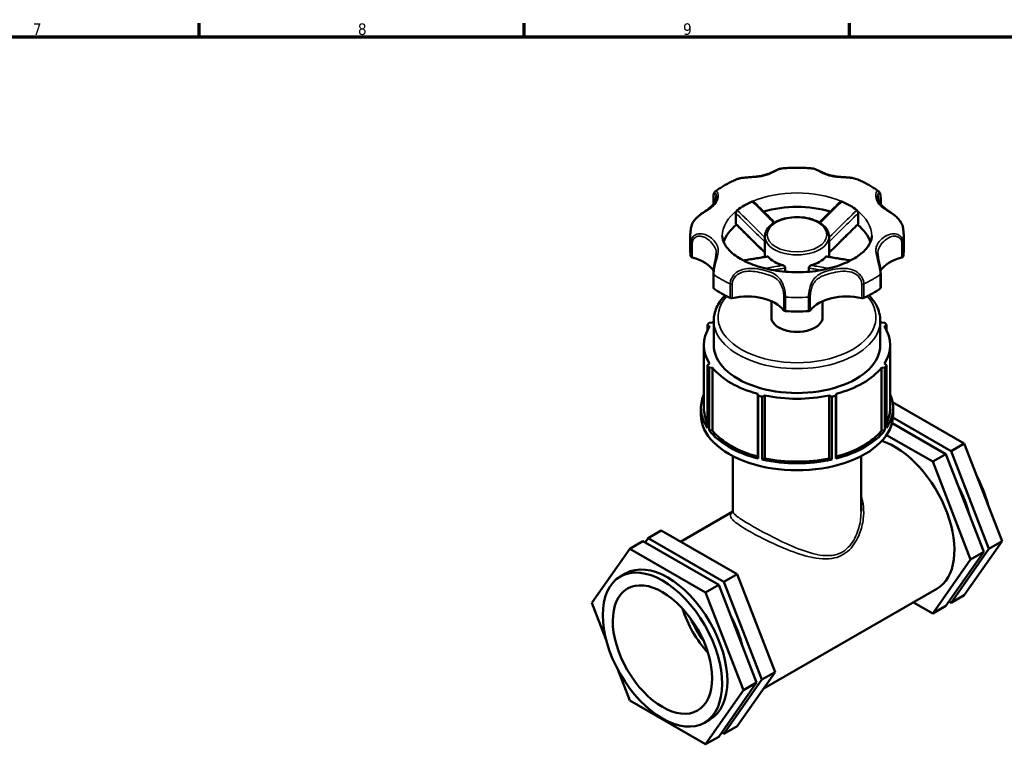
# Model space of a CAD drawing. Header units: millimetres. Extents: x 0 to 904, y 0 to 672.
# Tile 7 of 8: x 452 to 664, y 419 to 578. Entities that reach past the tile are written whole.
import ezdxf

# ---------------------------------------------------------------- set-up
doc = ezdxf.new("R2010")
doc.units = ezdxf.units.MM
for name, color, linetype, lineweight in [('Border (ISO)', 7, 'Continuous', 70), ('Visible (ISO)', 7, 'Continuous', 50), ('Visible Narrow (ISO)', 7, 'Continuous', 35)]:
    doc.layers.add(name, color=color, linetype=linetype, lineweight=lineweight)
doc.styles.add('Note Text (ISO)', font='tahoma.ttf')

# ---------------------------------------------------------------- blocks, each defined once
blk = doc.blocks.new('Borders Default Border')
at = {"layer": 'Border (ISO)'}
for p, q in [((490.58, 574), (490.58, 576.9)), ((560.67, 574), (560.67, 576.9)), ((630.75, 574), (630.75, 576.9))]:
    blk.add_line(p, q, dxfattribs=at)
at = {"layer": 'Border (ISO)', "flags": 128}
blk.add_lwpolyline([(20, 20), (20, 574), (821, 574), (821, 20), (20, 20)], dxfattribs=at)
at = {"layer": 'Border (ISO)', "color": 232, "true_color": 0xca0064, "char_height": 2.5, "attachment_point": 7, "style": 'Note Text (ISO)'}
for s, insert in [('7', (454.77, 574.4)), ('8', (524.81, 574.34)), ('9', (594.88, 574.35))]:
    blk.add_mtext(s, dxfattribs=dict(at, insert=insert))

msp = doc.modelspace()

# ---------------------------------------------------------------- linework, layer by layer
at = {"layer": 'Visible (ISO)'}
for p, q in [((601.406, 537.951), (601.406, 539.217)), ((637.466, 539.217), (637.466, 537.951)), ((606.268, 533.792), (606.268, 536)), ((632.603, 533.792), (632.603, 536)), ((596.436, 528.078), (596.436, 531.087)), ((612.536, 526.585), (612.536, 530.982)), ((626.336, 526.585), (626.336, 530.982)), ((642.436, 528.078), (642.436, 531.087)), ((616.916, 523.383), (616.916, 524.199)), ((621.956, 523.383), (621.956, 524.199)), ((601.406, 522.956), (601.406, 519.947)), ((637.466, 519.947), (637.466, 522.956)), ((613.916, 513.599), (613.916, 517.024)), ((624.956, 513.599), (624.956, 517.024)), ((600.564, 511.556), (600.144, 511.903)), ((600.144, 511.903), (600.144, 510.788)), ((600.488, 512.382), (601.212, 512.457)), ((600.564, 511.53), (600.564, 511.556)), ((600.564, 511.556), (600.58, 511.556)), ((601.223, 512.451), (601.212, 512.457)), ((601.496, 507.582), (601.496, 512.847)), ((637.376, 507.582), (637.376, 512.847)), ((637.659, 512.457), (637.648, 512.451)), ((637.659, 512.457), (638.383, 512.382)), ((638.292, 511.556), (638.308, 511.556)), ((638.728, 511.903), (638.308, 511.556)), ((638.308, 511.556), (638.308, 511.53)), ((638.728, 510.788), (638.728, 511.903)), ((599.357, 507.582), (599.357, 494.044)), ((639.515, 507.582), (639.515, 494.044)), ((600.144, 503.261), (600.564, 503.609)), ((600.144, 489.722), (600.144, 503.261)), ((600.58, 503.609), (600.564, 503.609)), ((638.308, 503.609), (638.292, 503.609)), ((638.308, 503.609), (638.728, 503.261)), ((638.728, 503.261), (638.728, 489.722)), ((601.212, 502.707), (600.488, 502.782)), ((600.488, 502.782), (600.488, 489.243)), ((601.212, 502.707), (601.223, 502.714)), ((601.212, 489.169), (601.212, 502.707)), ((601.223, 502.714), (601.223, 489.175)), ((637.648, 502.714), (637.659, 502.707)), ((637.648, 502.714), (637.648, 489.175)), ((638.383, 502.782), (637.659, 502.707)), ((637.659, 502.707), (637.659, 489.169)), ((638.383, 489.243), (638.383, 502.782)), ((610.981, 497.094), (610.97, 497.088)), ((611.1, 496.671), (610.97, 497.088)), ((610.97, 497.088), (610.97, 483.549)), ((611.1, 483.132), (611.1, 496.671)), ((612.536, 496.714), (611.932, 496.473)), ((612.536, 496.714), (612.536, 496.724)), ((612.536, 483.176), (612.536, 496.714)), ((626.336, 496.724), (626.336, 496.714)), ((626.94, 496.473), (626.336, 496.714)), ((626.336, 496.714), (626.336, 483.176)), ((627.901, 497.088), (627.771, 496.671)), ((627.771, 496.671), (627.771, 483.132)), ((627.901, 497.088), (627.89, 497.094)), ((627.901, 483.549), (627.901, 497.088)), ((611.932, 496.473), (611.932, 482.934)), ((626.94, 482.934), (626.94, 496.473)), ((640.025, 495.274), (655.461, 486.385)), ((598.736, 492.539), (598.736, 494.044)), ((640.136, 492.539), (640.136, 494.044)), ((639.909, 490.78), (651.501, 484.105)), ((652.632, 484.757), (640.112, 491.967)), ((600.488, 489.243), (601.212, 489.169)), ((601.212, 489.169), (601.223, 489.175)), ((637.648, 489.175), (637.659, 489.169)), ((637.659, 489.169), (638.383, 489.243)), ((638.721, 488.207), (648.673, 482.476)), ((655.461, 486.385), (652.632, 484.757)), ((655.461, 486.385), (663.626, 465.333)), ((648.673, 482.476), (651.501, 484.105)), ((651.501, 484.105), (659.666, 463.052)), ((660.797, 463.704), (652.632, 484.757)), ((605.636, 471.78), (605.636, 483.654)), ((610.97, 483.549), (611.1, 483.132)), ((611.932, 482.934), (612.536, 483.176)), ((626.336, 483.176), (626.94, 482.934)), ((627.771, 483.132), (627.901, 483.549)), ((633.236, 471.78), (633.236, 483.654)), ((648.673, 482.476), (656.837, 461.424)), ((594.351, 465.22), (605.629, 471.715)), ((590.199, 467.611), (587.371, 465.983)), ((590.199, 467.611), (606.529, 458.208)), ((583.411, 463.702), (586.239, 465.331)), ((602.569, 455.927), (586.239, 465.331)), ((586.72, 465.054), (587.371, 465.983)), ((587.371, 465.983), (603.701, 456.579)), ((663.626, 465.333), (655.461, 453.684)), ((663.626, 465.333), (660.797, 463.704)), ((575.246, 452.053), (583.411, 463.702)), ((583.411, 463.702), (599.741, 454.298)), ((659.666, 463.052), (651.501, 451.403)), ((652.632, 452.055), (660.797, 463.704)), ((656.837, 461.424), (659.666, 463.052)), ((656.837, 461.424), (648.673, 449.774)), ((581.375, 457.748), (582.506, 458.399)), ((606.529, 458.208), (603.701, 456.579)), ((603.701, 456.579), (611.866, 435.526)), ((606.529, 458.208), (614.694, 437.155)), ((599.741, 454.298), (602.569, 455.927)), ((599.741, 454.298), (607.906, 433.246)), ((610.734, 434.874), (602.569, 455.927)), ((612.149, 433.524), (649.577, 455.078)), ((578.266, 444.266), (575.246, 452.053)), ((648.673, 449.774), (644.52, 452.165)), ((652.152, 452.332), (652.632, 452.055)), ((655.461, 453.684), (652.632, 452.055)), ((648.673, 449.774), (651.501, 451.403)), ((583.411, 431), (580.801, 437.729)), ((614.694, 437.155), (606.529, 425.506)), ((614.694, 437.155), (611.866, 435.526)), ((611.866, 435.526), (603.701, 423.877)), ((607.906, 433.246), (599.741, 421.597)), ((602.569, 423.225), (610.734, 434.874)), ((607.906, 433.246), (610.734, 434.874)), ((599.741, 421.597), (583.411, 431)), ((599.514, 426.248), (600.645, 426.9)), ((606.529, 425.506), (603.701, 423.877)), ((599.741, 421.597), (602.569, 423.225)), ((603.701, 423.877), (603.22, 424.154))]:
    msp.add_line(p, q, dxfattribs=at)
for centre, major_axis, ratio, start_param, end_param in [((619.436, 531.087), (-16.1, 0), 0.5758617, 5.3558363, 5.639738), ((619.436, 528.078), (-16.1, 0), 0.5758617, 4.2470334, 5.1777446), ((619.436, 531.087), (-16.1, 0), 0.5758617, 3.7850399, 4.0689417), ((619.436, 528.078), (-16.1, 0), 0.5758617, 5.6557658, 6.0980591), ((619.436, 528.078), (16.1, 0), 0.5758617, 0.1851262, 0.6274196), ((619.436, 528.078), (-23, 0), 0.5758617, 0, 0.1084663), ((597.028, 526.673), (-0.46, 0), 0.5758617, 0.1084663, 1.1584407), ((593.373, 521.861), (8.66, 0), 0.5758617, 0.3700534, 1.1584407), ((619.436, 528.349), (6.9, 0), 0.5758617, 3.5950248, 4.2589568), ((619.436, 528.349), (6.9, 0), 0.5758617, 5.1658211, 5.8297531), ((645.498, 521.861), (-8.66, 0), 0.5758617, 5.1247446, 5.9131219), ((641.843, 526.673), (0.46, 0), 0.5758617, 5.1247446, 6.174719), ((619.436, 528.078), (23, 0), 0.5758617, 6.174719, 6.2831853), ((601.866, 519.947), (-0.46, 0), 0.5758617, 0, 0.6769319), ((637.006, 519.947), (0.46, 0), 0.5758617, 5.6062534, 6.2831853), ((619.436, 528.078), (23, 0), 0.5758617, 3.8185245, 4.0354571), ((605.317, 517.96), (0.46, 0), 0.5758617, 4.0354571, 5.0854315), ((608.64, 513.07), (-8.66, 0), 0.5758617, 3.5539483, 5.0854315), ((630.231, 513.07), (-8.66, 0), 0.5758617, 4.3393464, 5.8708297), ((633.555, 517.96), (0.46, 0), 0.5758617, 4.3393464, 5.3893209), ((619.436, 528.078), (23, 0), 0.5758617, 5.3893209, 5.6062534), ((619.436, 513.599), (-5.52, 0), 0.5758617, 0, 3.1415927), ((616.996, 515.174), (0.46, 0), 0.5758617, 3.5539483, 4.6039227), ((619.436, 528.078), (23, 0), 0.5758617, 4.6039227, 4.8208553), ((621.876, 515.174), (0.46, 0), 0.5758617, 4.8208553, 5.8708297), ((619.436, 507.582), (-20.079, 0), 0.5758617, 5.9323923, 6.6339783), ((619.436, 507.582), (-20.7, 0), 0.5758617, 5.8687364, 5.912236), ((619.436, 507.582), (-20.079, 0), 0.5758617, 5.8174037, 5.8485801), ((619.436, 507.582), (-20.079, 0), 0.5758617, 3.5761978, 3.6073743), ((619.436, 507.582), (20.079, 0), 0.5758617, 5.9323923, 6.6339783), ((619.436, 507.582), (20.7, 0), 0.5758617, 0.3709493, 0.4144489), ((619.436, 507.582), (-17.94, 0), 0.5758617, 0, 3.1415927), ((619.436, 507.582), (-20.7, 0), 0.5758617, 0.3709493, 0.4144489), ((619.436, 507.582), (20.7, 0), 0.5758617, 5.8687364, 5.912236), ((619.436, 507.582), (20.079, 0), 0.5758617, 3.5761978, 4.2777838), ((619.436, 507.582), (20.079, 0), 0.5758617, 5.1469942, 5.8485801), ((619.436, 494.044), (-20.7, 0), 0.5758617, 6.0376198, 6.6541346), ((619.436, 507.582), (20.7, 0), 0.5758617, 4.2979401, 4.3414397), ((619.436, 507.582), (20.079, 0), 0.5758617, 4.361596, 5.063182), ((619.436, 507.582), (20.7, 0), 0.5758617, 5.0833383, 5.1268379), ((619.436, 494.044), (20.7, 0), 0.5758617, 5.912236, 6.5287508), ((619.436, 492.539), (-20.7, 0), 0.5758617, 0, 3.1415927), ((619.436, 494.044), (-20.079, 0), 0.5758617, 0, 0.2808944), ((619.436, 494.044), (20.079, 0), 0.5758617, 6.0022909, 6.2831853), ((619.436, 494.044), (20.7, 0), 0.5758617, 3.5560415, 4.2979401), ((619.436, 494.044), (20.079, 0), 0.5758617, 3.5761978, 4.2771645), ((619.436, 494.044), (20.7, 0), 0.5758617, 5.1268379, 5.8687364), ((619.436, 494.044), (20.079, 0), 0.5758617, 5.1476134, 5.8485801), ((640.508, 470.827), (9.07, -15.75), 0.5780931, 0, 2.57754), ((619.436, 494.044), (20.7, 0), 0.5758617, 4.3414397, 5.0833383), ((619.436, 494.044), (20.079, 0), 0.5758617, 4.361596, 5.063182), ((648.427, 475.388), (9.07, -15.75), 0.5780931, 1.1123562, 1.5095051), ((644.467, 473.108), (9.07, -15.75), 0.5780931, 1.1123562, 1.5095051), ((591.576, 442.649), (-9.07, 15.75), 0.5780931, 3.1415927, 6.2831853), ((604.587, 450.142), (-7.558, 13.125), 0.5780931, 1.1997577, 1.9418349), ((604.587, 450.142), (-6.802, 11.812), 0.5780931, 1.3648599, 1.7767327), ((595.536, 444.93), (9.07, -15.75), 0.5780931, 1.1123562, 1.5095051)]:
    msp.add_ellipse(centre, major_axis=major_axis, ratio=ratio, start_param=start_param, end_param=end_param, dxfattribs=at)
for major_axis in [(9.07, -15.75), (7.558, -13.125)]:
    msp.add_ellipse((590.444, 441.998), major_axis=major_axis, ratio=0.5780931, dxfattribs=at)
for points, knots in [([(616.217, 545.656), (615.961, 545.633), (615.723, 545.554), (615.255, 545.369), (615.028, 545.265), (614.519, 545.028), (614.233, 544.893), (613.641, 544.634), (613.334, 544.509), (612.702, 544.288), (612.375, 544.19), (611.705, 544.029), (611.36, 543.965), (610.653, 543.866), (610.29, 543.83), (609.549, 543.772), (609.17, 543.749), (608.433, 543.694), (608.075, 543.663), (607.477, 543.578), (607.235, 543.534), (606.76, 543.417), (606.528, 543.343), (606.307, 543.247)], [0.3037658, 0.3037658, 0.3037658, 0.3037658, 0.4133943, 0.4133943, 0.5112681, 0.5112681, 0.6252902, 0.6252902, 0.7393123, 0.7393123, 0.8533344, 0.8533344, 0.9673565, 0.9673565, 1.0813786, 1.0813786, 1.1954007, 1.1954007, 1.3004781, 1.3004781, 1.3722325, 1.3722325, 1.4439869, 1.4439869, 1.4439869, 1.4439869]), ([(622.655, 545.656), (622.228, 545.693), (621.8, 545.722), (620.942, 545.767), (620.512, 545.782), (619.651, 545.797), (619.22, 545.797), (618.36, 545.782), (617.93, 545.767), (617.071, 545.722), (616.643, 545.693), (616.217, 545.656)], [0.63547077, 0.63547077, 0.63547077, 0.63547077, 0.69544173, 0.69544173, 0.75541269, 0.75541269, 0.81538364, 0.81538364, 0.8753546, 0.8753546, 0.93532555, 0.93532555, 0.93532555, 0.93532555]), ([(632.564, 543.247), (632.233, 543.391), (631.877, 543.485), (631.277, 543.597), (631.035, 543.63), (630.5, 543.689), (630.207, 543.712), (629.549, 543.759), (629.187, 543.781), (628.463, 543.841), (628.102, 543.879), (627.399, 543.985), (627.056, 544.053), (626.389, 544.221), (626.065, 544.321), (625.437, 544.549), (625.133, 544.675), (624.545, 544.936), (624.262, 545.071), (623.757, 545.304), (623.533, 545.405), (623.096, 545.57), (622.882, 545.636), (622.655, 545.656)], [0.266431, 0.266431, 0.266431, 0.266431, 0.3740156, 0.3740156, 0.4451398, 0.4451398, 0.5316756, 0.5316756, 0.6413913, 0.6413913, 0.7554131, 0.7554131, 0.8694349, 0.8694349, 0.9834567, 0.9834567, 1.0974785, 1.0974785, 1.2115003, 1.2115003, 1.3090746, 1.3090746, 1.4066489, 1.4066489, 1.4066489, 1.4066489]), ([(606.307, 543.247), (605.982, 543.106), (605.663, 542.96), (605.035, 542.656), (604.726, 542.498), (604.121, 542.171), (603.824, 542.002), (603.243, 541.652), (602.959, 541.472), (602.404, 541.099), (602.132, 540.907), (601.868, 540.71)], [1.43060499, 1.43060499, 1.43060499, 1.43060499, 1.48463761, 1.48463761, 1.53867024, 1.53867024, 1.59270286, 1.59270286, 1.64673549, 1.64673549, 1.70076811, 1.70076811, 1.70076811, 1.70076811]), ([(637.003, 540.71), (636.739, 540.907), (636.468, 541.099), (635.913, 541.472), (635.628, 541.652), (635.047, 542.002), (634.75, 542.171), (634.145, 542.498), (633.837, 542.656), (633.209, 542.96), (632.889, 543.106), (632.564, 543.247)], [6.15321352, 6.15321352, 6.15321352, 6.15321352, 6.20724615, 6.20724615, 6.26127877, 6.26127877, 6.3153114, 6.3153114, 6.36934402, 6.36934402, 6.42337665, 6.42337665, 6.42337665, 6.42337665]), ([(602.033, 539.708), (602.033, 539.598), (602.023, 539.472), (601.97, 539.153), (601.918, 538.954), (601.769, 538.558), (601.673, 538.362), (601.44, 537.985), (601.302, 537.805), (600.982, 537.456), (600.799, 537.288), (600.384, 536.952), (600.151, 536.783), (599.675, 536.45), (599.437, 536.289), (598.99, 535.974), (598.787, 535.827), (598.412, 535.534), (598.241, 535.394), (597.928, 535.111), (597.784, 534.972), (597.521, 534.689), (597.4, 534.547), (597.078, 534.119), (596.898, 533.816), (596.702, 533.323), (596.648, 533.143), (596.614, 532.962)], [0.4968703, 0.4968703, 0.4968703, 0.4968703, 0.5806677, 0.5806677, 0.6974202, 0.6974202, 0.8141727, 0.8141727, 0.9309252, 0.9309252, 1.0476777, 1.0476777, 1.1644302, 1.1644302, 1.2651534, 1.2651534, 1.3435422, 1.3435422, 1.4077565, 1.4077565, 1.4636959, 1.4636959, 1.5147845, 1.5147845, 1.6110654, 1.6110654, 1.6643952, 1.6643952, 1.6643952, 1.6643952]), ([(601.406, 539.217), (601.406, 539.349), (601.411, 539.475), (601.431, 539.715), (601.447, 539.828), (601.488, 540.039), (601.514, 540.137), (601.579, 540.32), (601.617, 540.405), (601.718, 540.566), (601.779, 540.643), (601.868, 540.71)], [0, 0, 0, 0, 0.04407858, 0.04407858, 0.08815715, 0.08815715, 0.13223573, 0.13223573, 0.17631431, 0.17631431, 0.22039289, 0.22039289, 0.22039289, 0.22039289]), ([(642.258, 532.962), (642.203, 533.251), (642.099, 533.536), (641.808, 534.098), (641.616, 534.373), (641.17, 534.899), (640.912, 535.148), (640.347, 535.633), (640.038, 535.862), (639.553, 536.206), (639.368, 536.334), (638.977, 536.603), (638.776, 536.743), (638.366, 537.047), (638.164, 537.209), (637.802, 537.545), (637.642, 537.718), (637.367, 538.079), (637.25, 538.268), (637.059, 538.658), (636.985, 538.858), (636.869, 539.291), (636.838, 539.523), (636.838, 539.708)], [0.0460245, 0.0460245, 0.0460245, 0.0460245, 0.1310741, 0.1310741, 0.2221617, 0.2221617, 0.321224, 0.321224, 0.4372654, 0.4372654, 0.5140147, 0.5140147, 0.6074692, 0.6074692, 0.7215409, 0.7215409, 0.8382924, 0.8382924, 0.9550438, 0.9550438, 1.0717953, 1.0717953, 1.213539, 1.213539, 1.213539, 1.213539]), ([(637.003, 540.71), (637.091, 540.644), (637.152, 540.568), (637.252, 540.409), (637.291, 540.324), (637.356, 540.141), (637.383, 540.043), (637.424, 539.832), (637.44, 539.719), (637.46, 539.48), (637.466, 539.354), (637.466, 539.221), (637.466, 539.219), (637.466, 539.217)], [1.49002609, 1.49002609, 1.49002609, 1.49002609, 1.53352112, 1.53352112, 1.57760035, 1.57760035, 1.62167958, 1.62167958, 1.66575881, 1.66575881, 1.70983804, 1.70983804, 1.71042224, 1.71042224, 1.71042224, 1.71042224]), ([(609.776, 538.504), (609.822, 538.524), (609.868, 538.534), (609.958, 538.536), (610, 538.525), (610.057, 538.495), (610.075, 538.482), (610.09, 538.466)], [0, 0, 0, 0, 0.01722086, 0.01722086, 0.035851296, 0.035851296, 0.045886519, 0.045886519, 0.045886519, 0.045886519]), ([(614.62, 533.984), (614.454, 534.147), (614.288, 534.31), (613.674, 534.916), (613.226, 535.359), (612.33, 536.246), (611.882, 536.689), (610.986, 537.577), (610.538, 538.022), (610.09, 538.466)], [0.39211739, 0.39211739, 0.39211739, 0.39211739, 0.46675551, 0.46675551, 0.66871625, 0.66871625, 0.87067698, 0.87067698, 1.07263771, 1.07263771, 1.07263771, 1.07263771]), ([(628.781, 538.466), (628.333, 538.022), (627.885, 537.577), (626.99, 536.689), (626.542, 536.246), (625.645, 535.359), (625.197, 534.916), (624.583, 534.31), (624.417, 534.147), (624.252, 533.984)], [0.06222986, 0.06222986, 0.06222986, 0.06222986, 0.2641906, 0.2641906, 0.46615135, 0.46615135, 0.66811209, 0.66811209, 0.74275021, 0.74275021, 0.74275021, 0.74275021]), ([(628.781, 538.466), (628.794, 538.479), (628.808, 538.49), (628.86, 538.522), (628.905, 538.535), (628.976, 538.535), (628.999, 538.533), (629.047, 538.522), (629.071, 538.514), (629.095, 538.504)], [0.032893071, 0.032893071, 0.032893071, 0.032893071, 0.040924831, 0.040924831, 0.060634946, 0.060634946, 0.069792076, 0.069792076, 0.07882722, 0.07882722, 0.07882722, 0.07882722]), ([(606.268, 536), (606.268, 536.055), (606.276, 536.116), (606.305, 536.243), (606.327, 536.309), (606.382, 536.432), (606.414, 536.489), (606.467, 536.56), (606.484, 536.581), (606.519, 536.619), (606.537, 536.635), (606.555, 536.649)], [0, 0, 0, 0, 0.020142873, 0.020142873, 0.040924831, 0.040924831, 0.060634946, 0.060634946, 0.069792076, 0.069792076, 0.07882722, 0.07882722, 0.07882722, 0.07882722]), ([(626.336, 530.982), (626.336, 531.407), (626.229, 531.832), (625.816, 532.648), (625.499, 533.037), (624.671, 533.754), (624.147, 534.076), (622.957, 534.605), (622.288, 534.81), (620.883, 535.083), (620.146, 535.152), (618.676, 535.149), (617.942, 535.077), (616.545, 534.799), (615.882, 534.593), (614.692, 534.059), (614.165, 533.73), (613.311, 532.976), (612.982, 532.55), (612.619, 531.733), (612.536, 531.358), (612.536, 530.982)], [5.4977871, 5.4977871, 5.4977871, 5.4977871, 5.7811431, 5.7811431, 6.0842734, 6.0842734, 6.411626, 6.411626, 6.7429508, 6.7429508, 7.0724298, 7.0724298, 7.4010492, 7.4010492, 7.7305631, 7.7305631, 8.0619046, 8.0619046, 8.3888884, 8.3888884, 8.6393798, 8.6393798, 8.6393798, 8.6393798]), ([(632.316, 536.649), (632.351, 536.623), (632.385, 536.587), (632.45, 536.499), (632.481, 536.447), (632.536, 536.33), (632.559, 536.266), (632.584, 536.167), (632.591, 536.132), (632.601, 536.063), (632.603, 536.031), (632.603, 536)], [0, 0, 0, 0, 0.01722086, 0.01722086, 0.035851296, 0.035851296, 0.056022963, 0.056022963, 0.067390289, 0.067390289, 0.07867903, 0.07867903, 0.07867903, 0.07867903]), ([(596.614, 532.962), (596.59, 532.838), (596.569, 532.714), (596.531, 532.466), (596.514, 532.341), (596.486, 532.091), (596.474, 531.966), (596.455, 531.715), (596.448, 531.59), (596.438, 531.338), (596.436, 531.212), (596.436, 531.087)], [2.24682436, 2.24682436, 2.24682436, 2.24682436, 2.26869839, 2.26869839, 2.29057241, 2.29057241, 2.31244644, 2.31244644, 2.33432046, 2.33432046, 2.35619449, 2.35619449, 2.35619449, 2.35619449]), ([(606.326, 533.597), (606.312, 533.611), (606.3, 533.629), (606.283, 533.67), (606.278, 533.691), (606.27, 533.738), (606.268, 533.764), (606.268, 533.792)], [0.039744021, 0.039744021, 0.039744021, 0.039744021, 0.051594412, 0.051594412, 0.061496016, 0.061496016, 0.071541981, 0.071541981, 0.071541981, 0.071541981]), ([(612.536, 527.467), (612.258, 527.738), (611.98, 528.01), (611.254, 528.723), (610.805, 529.165), (609.908, 530.049), (609.46, 530.492), (608.564, 531.378), (608.116, 531.821), (607.221, 532.709), (606.773, 533.153), (606.326, 533.597)], [0.12058679, 0.12058679, 0.12058679, 0.12058679, 0.24519803, 0.24519803, 0.44697345, 0.44697345, 0.64874888, 0.64874888, 0.85052431, 0.85052431, 1.05229974, 1.05229974, 1.05229974, 1.05229974]), ([(632.546, 533.597), (632.098, 533.153), (631.651, 532.709), (630.755, 531.821), (630.308, 531.378), (629.412, 530.492), (628.964, 530.049), (628.067, 529.165), (627.618, 528.723), (626.891, 528.01), (626.614, 527.738), (626.336, 527.467)], [0.0820316, 0.0820316, 0.0820316, 0.0820316, 0.28380703, 0.28380703, 0.48558245, 0.48558245, 0.68735787, 0.68735787, 0.88913329, 0.88913329, 1.01374451, 1.01374451, 1.01374451, 1.01374451]), ([(632.603, 533.792), (632.603, 533.738), (632.596, 533.692), (632.573, 533.631), (632.561, 533.611), (632.546, 533.597)], [0, 0, 0, 0, 0.019531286, 0.019531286, 0.03190293, 0.03190293, 0.03190293, 0.03190293]), ([(642.436, 531.087), (642.436, 531.212), (642.433, 531.338), (642.424, 531.59), (642.417, 531.715), (642.398, 531.966), (642.386, 532.091), (642.357, 532.341), (642.341, 532.466), (642.303, 532.714), (642.281, 532.838), (642.258, 532.962)], [5.49778714, 5.49778714, 5.49778714, 5.49778714, 5.51966117, 5.51966117, 5.54153519, 5.54153519, 5.56340922, 5.56340922, 5.58528324, 5.58528324, 5.60715727, 5.60715727, 5.60715727, 5.60715727]), ([(603.336, 531.087), (603.336, 530.57), (603.457, 530.04), (604.156, 528.713), (604.83, 527.897), (606.689, 526.452), (607.759, 525.821), (610.271, 524.725), (611.715, 524.262), (614.85, 523.581), (616.545, 523.367), (619.996, 523.234), (621.751, 523.317), (625.11, 523.77), (626.713, 524.14), (629.575, 525.096), (630.838, 525.68), (632.9, 526.944), (633.705, 527.62), (634.874, 528.945), (635.218, 529.581), (635.491, 530.472), (635.536, 530.78), (635.536, 531.087)], [2.3561945, 2.3561945, 2.3561945, 2.3561945, 2.6505792, 2.6505792, 2.9941155, 2.9941155, 3.2785346, 3.2785346, 3.5661181, 3.5661181, 3.8600695, 3.8600695, 4.1571015, 4.1571015, 4.4529381, 4.4529381, 4.7434786, 4.7434786, 5.0277542, 5.0277542, 5.3230767, 5.3230767, 5.4977871, 5.4977871, 5.4977871, 5.4977871]), ([(602.033, 527.274), (602.033, 527.083), (602.017, 526.872), (601.953, 526.398), (601.904, 526.134), (601.786, 525.555), (601.717, 525.24), (601.59, 524.613), (601.532, 524.303), (601.446, 523.698), (601.417, 523.403), (601.407, 523.07), (601.406, 523.012), (601.406, 522.956)], [1.21353899, 1.21353899, 1.21353899, 1.21353899, 1.31291564, 1.31291564, 1.41229229, 1.41229229, 1.51166894, 1.51166894, 1.60239103, 1.60239103, 1.69155561, 1.69155561, 1.71042224, 1.71042224, 1.71042224, 1.71042224]), ([(613.103, 526.685), (612.655, 526.605), (612.208, 526.527), (611.314, 526.376), (610.867, 526.301), (609.973, 526.154), (609.527, 526.081), (608.68, 525.943), (608.281, 525.879), (607.882, 525.815)], [0.07163662, 0.07163662, 0.07163662, 0.07163662, 0.27307487, 0.27307487, 0.47451313, 0.47451313, 0.67595138, 0.67595138, 0.85606148, 0.85606148, 0.85606148, 0.85606148]), ([(613.103, 526.685), (613.115, 526.687), (613.128, 526.685), (613.156, 526.675), (613.171, 526.667), (613.202, 526.643), (613.217, 526.627), (613.233, 526.609)], [0.052173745, 0.052173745, 0.052173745, 0.052173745, 0.063679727, 0.063679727, 0.074850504, 0.074850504, 0.08570342, 0.08570342, 0.08570342, 0.08570342]), ([(625.639, 526.609), (625.666, 526.641), (625.692, 526.663), (625.735, 526.684), (625.753, 526.688), (625.769, 526.685)], [0, 0, 0, 0, 0.018607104, 0.018607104, 0.033568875, 0.033568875, 0.033568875, 0.033568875]), ([(630.99, 525.815), (630.59, 525.879), (630.191, 525.943), (629.345, 526.081), (628.898, 526.154), (628.004, 526.301), (627.557, 526.376), (626.663, 526.527), (626.216, 526.605), (625.769, 526.685)], [0.27880612, 0.27880612, 0.27880612, 0.27880612, 0.45891621, 0.45891621, 0.66035448, 0.66035448, 0.86179274, 0.86179274, 1.063231, 1.063231, 1.063231, 1.063231]), ([(637.466, 522.956), (637.466, 523.232), (637.443, 523.531), (637.367, 524.138), (637.314, 524.443), (637.197, 525.042), (637.133, 525.334), (637.014, 525.902), (636.959, 526.175), (636.878, 526.674), (636.852, 526.9), (636.84, 527.162), (636.838, 527.219), (636.838, 527.274)], [0, 0, 0, 0, 0.09223829, 0.09223829, 0.18156928, 0.18156928, 0.27157164, 0.27157164, 0.3686344, 0.3686344, 0.46800847, 0.46800847, 0.49687032, 0.49687032, 0.49687032, 0.49687032]), ([(616.413, 524.777), (616.469, 524.762), (616.525, 524.736), (616.638, 524.667), (616.695, 524.621), (616.796, 524.514), (616.839, 524.452), (616.884, 524.356), (616.896, 524.324), (616.912, 524.26), (616.916, 524.229), (616.916, 524.199)], [0, 0, 0, 0, 0.018607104, 0.018607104, 0.040078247, 0.040078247, 0.063225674, 0.063225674, 0.074618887, 0.074618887, 0.085700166, 0.085700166, 0.085700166, 0.085700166]), ([(621.956, 524.199), (621.956, 524.25), (621.968, 524.304), (622.013, 524.418), (622.05, 524.477), (622.143, 524.59), (622.201, 524.643), (622.296, 524.706), (622.328, 524.725), (622.393, 524.756), (622.426, 524.768), (622.458, 524.777)], [0, 0, 0, 0, 0.018835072, 0.018835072, 0.040585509, 0.040585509, 0.063679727, 0.063679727, 0.074850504, 0.074850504, 0.08570342, 0.08570342, 0.08570342, 0.08570342]), ([(603.939, 518.291), (603.154, 517.486), (602.536, 516.607), (601.71, 514.767), (601.496, 513.808), (601.496, 512.847)], [8.1274532, 8.1274532, 8.1274532, 8.1274532, 8.38650693, 8.38650693, 8.6393798, 8.6393798, 8.6393798, 8.6393798]), ([(637.376, 512.847), (637.376, 513.952), (637.092, 515.054), (636.151, 516.863), (635.602, 517.604), (634.932, 518.291)], [5.49778714, 5.49778714, 5.49778714, 5.49778714, 5.78857784, 5.78857784, 6.00971374, 6.00971374, 6.00971374, 6.00971374]), ([(605.595, 471.622), (605.595, 471.622), (605.604, 471.635), (605.626, 471.69), (605.636, 471.739), (605.636, 471.78)], [-3.49287588, -3.49287588, -3.49287588, -3.49287588, -3.40658943, -3.40658943, -3.29788122, -3.29788122, -3.29788122, -3.29788122])]:
    msp.add_open_spline(points, degree=3, knots=knots, dxfattribs=at)
at = {"layer": 'Visible Narrow (ISO)'}
for p, q in [((601.438, 537.994), (601.438, 539.121)), ((637.434, 539.121), (637.434, 537.994)), ((596.571, 529.653), (596.571, 526.644)), ((596.844, 526.43), (596.844, 529.439)), ((642.028, 529.439), (642.028, 526.43)), ((642.301, 526.644), (642.301, 529.653)), ((601.507, 519.781), (601.507, 522.79)), ((637.364, 522.79), (637.364, 519.781)), ((605.028, 520.762), (605.028, 517.754)), ((605.484, 517.714), (605.484, 520.722)), ((633.387, 520.722), (633.387, 517.714)), ((633.843, 517.754), (633.843, 520.762)), ((616.574, 518.077), (616.574, 515.068)), ((616.946, 514.911), (616.946, 517.92)), ((621.926, 517.92), (621.926, 514.911)), ((622.297, 515.068), (622.297, 518.077))]:
    msp.add_line(p, q, dxfattribs=at)
for centre, major_axis, start_param, end_param in [((601.866, 539.217), (-0.46, 0), 0, 0.3730426), ((619.436, 531.087), (-16.1, 0), 4.0689417, 5.3558363), ((637.006, 539.217), (0.46, 0), 5.9101427, 6.2831853), ((619.436, 531.087), (-16.1, 0), 5.639738, 6.2831853), ((619.436, 531.087), (16.1, 0), 0, 0.6434473), ((619.436, 531.087), (-23, 0), 0, 0.1084663), ((619.436, 530.982), (-6.9, 0), 0, 3.1415927), ((619.436, 531.087), (23, 0), 6.174719, 6.2831853), ((597.028, 529.682), (-0.46, 0), 0.1084663, 1.1584407), ((641.843, 529.682), (0.46, 0), 5.1247446, 6.174719), ((601.866, 522.956), (-0.46, 0), 0, 0.6769319), ((619.436, 531.087), (23, 0), 3.8185245, 4.0354571), ((619.436, 531.087), (23, 0), 5.3893209, 5.6062534), ((637.006, 522.956), (0.46, 0), 5.6062534, 6.2831853), ((605.317, 520.969), (-0.46, 0), 0.8938645, 1.9438389), ((633.555, 520.969), (0.46, 0), 4.3393464, 5.3893209), ((619.436, 513.599), (17.02, 0), 2.6647238, 6.7600542), ((616.996, 518.183), (0.46, 0), 3.5539483, 4.6039227), ((619.436, 531.087), (23, 0), 4.6039227, 4.8208553), ((621.876, 518.183), (-0.46, 0), 1.6792626, 2.7292371), ((619.436, 512.847), (-17.94, 0), 0, 3.1415927)]:
    msp.add_ellipse(centre, major_axis=major_axis, ratio=0.5758617, start_param=start_param, end_param=end_param, dxfattribs=at)
msp.add_ellipse((619.436, 531.358), major_axis=(6.44, 0), ratio=0.5758617, dxfattribs=at)
for points, knots in [([(606.307, 543.247), (606.657, 543.398), (607.053, 543.493), (608.171, 543.66), (608.914, 543.671), (610.383, 543.73), (611.113, 543.781), (612.489, 544.05), (613.135, 544.267), (614.155, 544.72), (614.555, 544.931), (615.262, 545.303), (615.574, 545.466), (615.98, 545.613), (616.104, 545.645), (616.217, 545.655)], [-1.4439869, -1.4439869, -1.4439869, -1.4439869, -1.3230619, -1.3230619, -1.1137595, -1.1137595, -0.8931949, -0.8931949, -0.6744457, -0.6744457, -0.5181398, -0.5181398, -0.3742212, -0.3742212, -0.3037658, -0.3037658, -0.3037658, -0.3037658]), ([(622.655, 545.655), (622.788, 545.644), (622.938, 545.6), (623.508, 545.376), (623.993, 545.094), (625.089, 544.541), (625.706, 544.27), (627.025, 543.896), (627.725, 543.793), (628.975, 543.704), (629.512, 543.692), (630.554, 543.647), (631.059, 543.615), (631.904, 543.472), (632.253, 543.382), (632.565, 543.247)], [-1.4066489, -1.4066489, -1.4066489, -1.4066489, -1.3230827, -1.3230827, -1.1137806, -1.1137806, -0.8932074, -0.8932074, -0.6744487, -0.6744487, -0.5181397, -0.5181397, -0.3742211, -0.3742211, -0.266431, -0.266431, -0.266431, -0.266431]), ([(596.614, 532.962), (596.672, 533.263), (596.787, 533.569), (597.143, 534.208), (597.401, 534.536), (598.047, 535.197), (598.449, 535.512), (599.433, 536.202), (599.998, 536.525), (600.98, 537.168), (601.396, 537.493), (602.023, 538.239), (602.236, 538.661), (602.428, 539.404), (602.456, 539.717), (602.415, 540.247), (602.351, 540.47), (602.162, 540.744), (602.038, 540.801), (601.899, 540.73), (601.883, 540.721), (601.868, 540.71)], [-1.6643952, -1.6643952, -1.6643952, -1.6643952, -1.570893, -1.570893, -1.4601912, -1.4601912, -1.3230827, -1.3230827, -1.1137806, -1.1137806, -0.8932074, -0.8932074, -0.6744487, -0.6744487, -0.5181397, -0.5181397, -0.3742211, -0.3742211, -0.2371824, -0.2371824, -0.2203929, -0.2203929, -0.2203929, -0.2203929]), ([(601.438, 539.121), (601.438, 539.259), (601.443, 539.389), (601.472, 539.697), (601.504, 539.859), (601.599, 540.15), (601.667, 540.253), (601.821, 540.346), (601.904, 540.293), (602.007, 540.061), (602.033, 539.898), (602.033, 539.708)], [0, 0, 0, 0, 0.05068, 0.05068, 0.13176801, 0.13176801, 0.23718242, 0.23718242, 0.37422115, 0.37422115, 0.49687032, 0.49687032, 0.49687032, 0.49687032]), ([(637.003, 540.709), (636.976, 540.73), (636.949, 540.744), (636.798, 540.794), (636.679, 540.718), (636.459, 540.344), (636.403, 539.959), (636.483, 539.126), (636.626, 538.674), (637.115, 537.869), (637.459, 537.516), (638.208, 536.951), (638.567, 536.725), (639.333, 536.249), (639.735, 536), (640.536, 535.425), (640.934, 535.1), (641.55, 534.438), (641.786, 534.121), (642.095, 533.533), (642.194, 533.269), (642.252, 532.992), (642.255, 532.977), (642.258, 532.962)], [-1.4900261, -1.4900261, -1.4900261, -1.4900261, -1.4601758, -1.4601758, -1.3230619, -1.3230619, -1.1137595, -1.1137595, -0.8931949, -0.8931949, -0.6744457, -0.6744457, -0.5181398, -0.5181398, -0.3742212, -0.3742212, -0.2371825, -0.2371825, -0.131768, -0.131768, -0.05068, -0.05068, -0.0460245, -0.0460245, -0.0460245, -0.0460245]), ([(636.839, 539.709), (636.839, 539.878), (636.859, 540.025), (636.948, 540.269), (637.027, 540.338), (637.183, 540.278), (637.256, 540.184), (637.388, 539.815), (637.434, 539.501), (637.434, 539.121)], [1.21353899, 1.21353899, 1.21353899, 1.21353899, 1.3230619, 1.3230619, 1.46017582, 1.46017582, 1.57087474, 1.57087474, 1.71042224, 1.71042224, 1.71042224, 1.71042224]), ([(609.776, 538.504), (610.436, 537.848), (611.095, 537.192), (612.524, 535.773), (613.293, 535.009), (614.061, 534.247), (614.187, 534.123), (614.313, 533.998), (614.438, 533.874)], [-1.0853133, -1.0853133, -1.0853133, -1.0853133, -0.78744145, -0.78744145, -0.44001532, -0.44001532, -0.44001532, -0.3832205, -0.3832205, -0.3832205, -0.3832205]), ([(624.433, 533.874), (624.568, 534.007), (624.702, 534.14), (624.837, 534.274), (625.601, 535.031), (626.366, 535.791), (627.785, 537.201), (628.44, 537.853), (629.095, 538.504)], [-0.7516471, -0.7516471, -0.7516471, -0.7516471, -0.69081717, -0.69081717, -0.69081717, -0.34540858, -0.34540858, -0.04955428, -0.04955428, -0.04955428, -0.04955428]), ([(606.268, 536), (606.87, 535.403), (607.471, 534.807), (608.839, 533.452), (609.606, 532.693), (610.373, 531.937), (610.866, 531.45), (611.36, 530.965), (612.081, 530.258), (612.308, 530.035), (612.536, 529.813)], [0.07422944, 0.07422944, 0.07422944, 0.07422944, 0.34540858, 0.34540858, 0.69081717, 0.69081717, 0.69081717, 0.91284239, 0.91284239, 1.01498519, 1.01498519, 1.01498519, 1.01498519]), ([(612.536, 530.764), (612.463, 530.835), (612.39, 530.906), (611.821, 531.46), (611.326, 531.944), (610.831, 532.429), (610.062, 533.184), (609.294, 533.941), (607.869, 535.349), (607.212, 535.999), (606.555, 536.649)], [-0.94554833, -0.94554833, -0.94554833, -0.94554833, -0.91284239, -0.91284239, -0.69081717, -0.69081717, -0.69081717, -0.34540858, -0.34540858, -0.04955428, -0.04955428, -0.04955428, -0.04955428]), ([(632.316, 536.649), (631.655, 535.994), (630.993, 535.34), (629.559, 533.923), (628.787, 533.162), (628.013, 532.403), (627.523, 531.922), (627.033, 531.442), (626.473, 530.898), (626.404, 530.831), (626.336, 530.764)], [-1.0853133, -1.0853133, -1.0853133, -1.0853133, -0.78744145, -0.78744145, -0.44001532, -0.44001532, -0.44001532, -0.22000766, -0.22000766, -0.1893193, -0.1893193, -0.1893193, -0.1893193]), ([(626.336, 529.813), (626.559, 530.031), (626.782, 530.249), (627.494, 530.947), (627.983, 531.428), (628.472, 531.91), (629.243, 532.671), (630.015, 533.434), (631.392, 534.798), (631.997, 535.399), (632.603, 536)], [0.11988243, 0.11988243, 0.11988243, 0.11988243, 0.22000766, 0.22000766, 0.44001532, 0.44001532, 0.44001532, 0.78744145, 0.78744145, 1.06063813, 1.06063813, 1.06063813, 1.06063813]), ([(612.536, 527.605), (612.342, 527.794), (612.148, 527.984), (611.494, 528.625), (611.034, 529.077), (610.574, 529.531), (609.873, 530.221), (609.174, 530.912), (607.739, 532.333), (607.003, 533.062), (606.268, 533.792)], [0.11998514, 0.11998514, 0.11998514, 0.11998514, 0.20701043, 0.20701043, 0.41402086, 0.41402086, 0.41402086, 0.72922393, 0.72922393, 1.0607409, 1.0607409, 1.0607409, 1.0607409]), ([(632.603, 533.792), (631.833, 533.027), (631.062, 532.263), (629.621, 530.836), (628.95, 530.173), (628.279, 529.512), (627.822, 529.062), (627.365, 528.612), (626.717, 527.978), (626.526, 527.791), (626.336, 527.605)], [0.07359044, 0.07359044, 0.07359044, 0.07359044, 0.42103054, 0.42103054, 0.72319813, 0.72319813, 0.72319813, 0.92876405, 0.92876405, 1.01434617, 1.01434617, 1.01434617, 1.01434617]), ([(601.507, 522.79), (601.507, 523.229), (601.569, 523.742), (601.748, 524.672), (601.849, 525.086), (602.073, 525.954), (602.193, 526.393), (602.412, 527.37), (602.468, 527.841), (602.388, 528.7), (602.246, 529.089), (601.757, 529.869), (601.413, 530.26), (600.664, 530.869), (600.305, 531.103), (599.539, 531.441), (599.136, 531.553), (598.335, 531.591), (597.937, 531.523), (597.322, 531.213), (597.086, 531.015), (596.776, 530.575), (596.678, 530.355), (596.588, 529.968), (596.571, 529.812), (596.571, 529.653)], [-1.7104222, -1.7104222, -1.7104222, -1.7104222, -1.5708747, -1.5708747, -1.4601758, -1.4601758, -1.3230619, -1.3230619, -1.1137595, -1.1137595, -0.8931949, -0.8931949, -0.6744457, -0.6744457, -0.5181398, -0.5181398, -0.3742212, -0.3742212, -0.2371825, -0.2371825, -0.131768, -0.131768, -0.05068, -0.05068, 0, 0, 0, 0]), ([(596.844, 529.439), (596.844, 529.577), (596.858, 529.711), (596.932, 530.045), (597.014, 530.234), (597.271, 530.608), (597.467, 530.774), (597.979, 531.026), (598.311, 531.072), (598.984, 531.008), (599.324, 530.893), (599.978, 530.558), (600.289, 530.332), (600.951, 529.745), (601.267, 529.371), (601.745, 528.63), (601.905, 528.263), (602.016, 527.674), (602.033, 527.482), (602.033, 527.274)], [0, 0, 0, 0, 0.05068, 0.05068, 0.131768, 0.131768, 0.2371825, 0.2371825, 0.3742212, 0.3742212, 0.5181398, 0.5181398, 0.6744457, 0.6744457, 0.8931949, 0.8931949, 1.1137595, 1.1137595, 1.213539, 1.213539, 1.213539, 1.213539]), ([(642.301, 529.653), (642.301, 530.093), (642.164, 530.503), (641.727, 531.075), (641.468, 531.27), (640.822, 531.551), (640.42, 531.599), (639.436, 531.511), (638.871, 531.274), (637.89, 530.656), (637.475, 530.27), (636.848, 529.498), (636.635, 529.114), (636.443, 528.417), (636.415, 528.112), (636.457, 527.442), (636.52, 527.083), (636.71, 526.272), (636.834, 525.822), (637.053, 524.961), (637.147, 524.565), (637.275, 523.873), (637.318, 523.575), (637.357, 523.119), (637.364, 522.949), (637.364, 522.79)], [-1.7104222, -1.7104222, -1.7104222, -1.7104222, -1.5706073, -1.5706073, -1.4599513, -1.4599513, -1.3227565, -1.3227565, -1.113449, -1.113449, -0.8930128, -0.8930128, -0.674401, -0.674401, -0.5181415, -0.5181415, -0.3742227, -0.3742227, -0.2371834, -0.2371834, -0.1317686, -0.1317686, -0.0506802, -0.0506802, 0, 0, 0, 0]), ([(636.838, 527.274), (636.838, 527.319), (636.839, 527.362), (636.852, 527.72), (636.906, 528.002), (637.135, 528.652), (637.351, 529.017), (637.935, 529.755), (638.305, 530.125), (639.156, 530.726), (639.636, 530.96), (640.464, 531.075), (640.799, 531.047), (641.337, 530.822), (641.552, 530.659), (641.914, 530.173), (642.028, 529.82), (642.028, 529.439)], [0.4968703, 0.4968703, 0.4968703, 0.4968703, 0.5181415, 0.5181415, 0.674401, 0.674401, 0.8930128, 0.8930128, 1.113449, 1.113449, 1.3227565, 1.3227565, 1.4599513, 1.4599513, 1.5706073, 1.5706073, 1.7104222, 1.7104222, 1.7104222, 1.7104222]), ([(608, 525.753), (608.18, 525.782), (608.36, 525.811), (609.312, 525.963), (610.085, 526.087), (610.858, 526.213), (611.348, 526.293), (611.839, 526.373), (612.631, 526.506), (612.932, 526.557), (613.233, 526.609)], [-0.86849359, -0.86849359, -0.86849359, -0.86849359, -0.78744145, -0.78744145, -0.44001532, -0.44001532, -0.44001532, -0.22000766, -0.22000766, -0.08539206, -0.08539206, -0.08539206, -0.08539206]), ([(625.639, 526.609), (625.944, 526.556), (626.25, 526.504), (627.051, 526.37), (627.546, 526.289), (628.04, 526.209), (628.809, 526.083), (629.577, 525.96), (630.521, 525.809), (630.696, 525.781), (630.872, 525.753)], [-1.04947556, -1.04947556, -1.04947556, -1.04947556, -0.91284239, -0.91284239, -0.69081717, -0.69081717, -0.69081717, -0.34540858, -0.34540858, -0.26637401, -0.26637401, -0.26637401, -0.26637401]), ([(616.946, 517.92), (616.946, 518.358), (616.897, 518.875), (616.714, 519.803), (616.599, 520.214), (616.27, 521.057), (616.038, 521.47), (615.364, 522.338), (614.878, 522.706), (613.783, 523.285), (613.165, 523.493), (611.847, 523.841), (611.147, 523.983), (609.896, 524.116), (609.36, 524.137), (608.318, 524.043), (607.813, 523.938), (606.87, 523.56), (606.43, 523.293), (605.779, 522.68), (605.539, 522.369), (605.229, 521.781), (605.133, 521.514), (605.045, 521.086), (605.028, 520.922), (605.028, 520.762)], [-1.7104222, -1.7104222, -1.7104222, -1.7104222, -1.570893, -1.570893, -1.4601912, -1.4601912, -1.3230827, -1.3230827, -1.1137806, -1.1137806, -0.8932074, -0.8932074, -0.6744487, -0.6744487, -0.5181397, -0.5181397, -0.3742211, -0.3742211, -0.2371824, -0.2371824, -0.131768, -0.131768, -0.05068, -0.05068, 0, 0, 0, 0]), ([(616.413, 524.777), (616.112, 524.722), (615.81, 524.669), (615.017, 524.53), (614.526, 524.446), (614.035, 524.364), (613.518, 524.277), (613.002, 524.192), (612.485, 524.107)], [-1.04947556, -1.04947556, -1.04947556, -1.04947556, -0.91284239, -0.91284239, -0.69081717, -0.69081717, -0.69081717, -0.45736663, -0.45736663, -0.45736663, -0.45736663]), ([(614.216, 523.737), (614.236, 523.74), (614.256, 523.743), (614.276, 523.747), (614.769, 523.828), (615.263, 523.911), (616.143, 524.062), (616.529, 524.129), (616.916, 524.199)], [0.68170946, 0.68170946, 0.68170946, 0.68170946, 0.69081717, 0.69081717, 0.69081717, 0.91284239, 0.91284239, 1.08627413, 1.08627413, 1.08627413, 1.08627413]), ([(633.843, 520.762), (633.843, 521.201), (633.712, 521.674), (633.274, 522.455), (633.011, 522.775), (632.321, 523.375), (631.873, 523.626), (630.7, 524.054), (629.958, 524.129), (628.489, 524.096), (627.758, 523.983), (626.382, 523.688), (625.737, 523.509), (624.717, 523.1), (624.317, 522.897), (623.61, 522.387), (623.298, 522.087), (622.765, 521.357), (622.542, 520.931), (622.236, 520.09), (622.133, 519.697), (622.004, 519.005), (621.966, 518.706), (621.932, 518.248), (621.926, 518.079), (621.926, 517.92)], [-1.7104222, -1.7104222, -1.7104222, -1.7104222, -1.5708747, -1.5708747, -1.4601758, -1.4601758, -1.3230619, -1.3230619, -1.1137595, -1.1137595, -0.8931949, -0.8931949, -0.6744457, -0.6744457, -0.5181398, -0.5181398, -0.3742212, -0.3742212, -0.2371825, -0.2371825, -0.131768, -0.131768, -0.05068, -0.05068, 0, 0, 0, 0]), ([(621.956, 524.199), (622.338, 524.13), (622.72, 524.064), (623.591, 523.914), (624.08, 523.832), (624.568, 523.751), (624.598, 523.746), (624.627, 523.741), (624.656, 523.737)], [0.04859349, 0.04859349, 0.04859349, 0.04859349, 0.22000766, 0.22000766, 0.44001532, 0.44001532, 0.44001532, 0.45315814, 0.45315814, 0.45315814, 0.45315814]), ([(626.387, 524.107), (625.861, 524.193), (625.336, 524.28), (624.81, 524.368), (624.323, 524.45), (623.837, 524.533), (623.053, 524.67), (622.756, 524.723), (622.458, 524.777)], [-0.67750098, -0.67750098, -0.67750098, -0.67750098, -0.44001532, -0.44001532, -0.44001532, -0.22000766, -0.22000766, -0.08539206, -0.08539206, -0.08539206, -0.08539206]), ([(605.484, 520.722), (605.484, 520.86), (605.499, 521.002), (605.574, 521.371), (605.658, 521.599), (605.927, 522.099), (606.135, 522.361), (606.706, 522.871), (607.093, 523.089), (607.933, 523.386), (608.387, 523.46), (609.335, 523.508), (609.829, 523.473), (610.994, 523.322), (611.657, 523.181), (612.918, 522.855), (613.515, 522.669), (614.577, 522.168), (615.048, 521.854), (615.7, 521.116), (615.924, 520.766), (616.241, 520.047), (616.351, 519.697), (616.527, 518.901), (616.574, 518.457), (616.574, 518.077)], [0, 0, 0, 0, 0.05068, 0.05068, 0.131768, 0.131768, 0.2371824, 0.2371824, 0.3742211, 0.3742211, 0.5181397, 0.5181397, 0.6744487, 0.6744487, 0.8932074, 0.8932074, 1.1137806, 1.1137806, 1.3230827, 1.3230827, 1.4601912, 1.4601912, 1.570893, 1.570893, 1.7104222, 1.7104222, 1.7104222, 1.7104222]), ([(622.297, 518.077), (622.297, 518.215), (622.304, 518.361), (622.336, 518.756), (622.373, 519.013), (622.496, 519.606), (622.596, 519.942), (622.89, 520.659), (623.105, 521.02), (623.62, 521.64), (623.923, 521.895), (624.609, 522.332), (624.996, 522.508), (625.982, 522.869), (626.603, 523.035), (627.909, 523.322), (628.593, 523.441), (629.946, 523.515), (630.618, 523.475), (631.664, 523.142), (632.059, 522.939), (632.664, 522.441), (632.894, 522.172), (633.274, 521.509), (633.387, 521.102), (633.387, 520.722)], [0, 0, 0, 0, 0.05068, 0.05068, 0.131768, 0.131768, 0.2371825, 0.2371825, 0.3742212, 0.3742212, 0.5181398, 0.5181398, 0.6744457, 0.6744457, 0.8931949, 0.8931949, 1.1137595, 1.1137595, 1.3230619, 1.3230619, 1.4601758, 1.4601758, 1.5708747, 1.5708747, 1.7104222, 1.7104222, 1.7104222, 1.7104222]), ([(605.619, 471.675), (605.598, 471.66), (605.578, 471.645), (605.293, 471.425), (605.135, 471.231), (605.008, 470.708), (605.172, 470.358), (606.034, 469.486), (606.74, 468.962), (608.711, 467.717), (609.995, 466.992), (612.835, 465.524), (614.375, 464.787), (617.762, 463.33), (619.615, 462.629), (623.323, 461.635), (625.195, 461.348), (627.655, 461.734), (628.339, 461.941), (629.614, 462.572), (630.203, 462.995), (631.693, 464.448), (632.424, 465.67), (633.324, 467.991), (633.584, 469.066), (633.924, 471.913), (633.78, 473.694), (633.236, 475.282)], [-3.6708792, -3.6708792, -3.6708792, -3.6708792, -3.6474597, -3.6474597, -3.3352968, -3.3352968, -2.867306, -2.867306, -2.3986957, -2.3986957, -1.9122281, -1.9122281, -1.4339716, -1.4339716, -0.8718902, -0.8718902, -0.2835515, -0.2835515, -0.0461637, -0.0461637, 0.191224, 0.191224, 0.6333618, 0.6333618, 0.9818505, 0.9818505, 1.5551966, 1.5551966, 1.5551966, 1.5551966]), ([(633.236, 471.781), (633.236, 471.38), (633.217, 470.977), (633.084, 469.504), (632.861, 468.436), (632.055, 466.138), (631.385, 464.935), (629.999, 463.53), (629.449, 463.126), (628.252, 462.543), (627.606, 462.362), (625.281, 462.075), (623.499, 462.439), (619.951, 463.57), (618.17, 464.332), (614.898, 465.874), (613.404, 466.639), (610.632, 468.129), (609.369, 468.848), (607.411, 470.044), (606.698, 470.528), (605.833, 471.27), (605.636, 471.544), (605.636, 471.78)], [-1.112731, -1.112731, -1.112731, -1.112731, -0.9818505, -0.9818505, -0.6333618, -0.6333618, -0.191224, -0.191224, 0.0461637, 0.0461637, 0.2835515, 0.2835515, 0.8718902, 0.8718902, 1.4339716, 1.4339716, 1.9122281, 1.9122281, 2.3986957, 2.3986957, 2.867306, 2.867306, 3.2978812, 3.2978812, 3.2978812, 3.2978812])]:
    msp.add_open_spline(points, degree=3, knots=knots, dxfattribs=at)

# ---------------------------------------------------------------- block references
msp.add_blockref('Borders Default Border', (0, 0))

doc.saveas('drawing.dxf')
